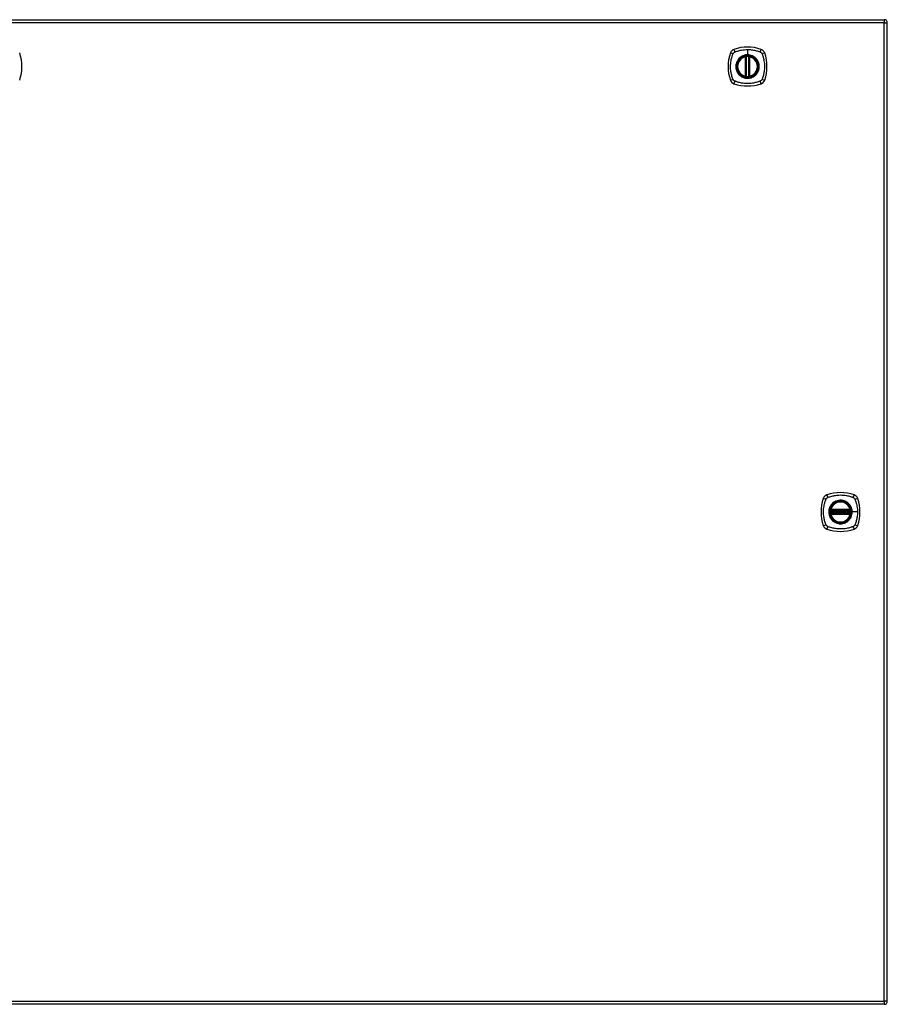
# Model space of a CAD drawing. Header units: inches. Extents: x 76 to 184, y 54 to 83.
# Tile 8 of 8: x 157 to 184, y 54 to 83. Entities that reach past the tile are written whole.
import ezdxf

# ---------------------------------------------------------------- set-up
doc = ezdxf.new("R2010")
doc.units = ezdxf.units.IN
doc.header["$MEASUREMENT"] = 0
doc.layers.add('Visible Edges(ANSI)', color=7, linetype='Continuous', lineweight=25)
doc.layers.add('Visible Tangent Edges(ANSI)', color=7, linetype='Continuous', lineweight=25)

msp = doc.modelspace()

# ---------------------------------------------------------------- linework, layer by layer
at = {"layer": 'Visible Edges(ANSI)'}
for p, q in [((130.119, 83.473), (183.724, 83.473)), ((183.823, 53.654), (183.823, 83.374)), ((179.514, 81.756), (179.514, 82.341)), ((179.533, 81.752), (179.533, 82.345)), ((179.612, 82.345), (179.612, 81.752)), ((179.632, 82.341), (179.632, 81.756)), ((182.102, 68.553), (182.696, 68.553)), ((182.106, 68.573), (182.691, 68.573)), ((182.696, 68.474), (182.102, 68.474)), ((182.691, 68.455), (182.106, 68.455)), ((183.724, 53.555), (130.119, 53.555))]:
    msp.add_line(p, q, dxfattribs=at)
for centre, radius in [((179.573, 82.049), 0.32), ((179.573, 82.049), 0.315), ((182.399, 68.514), 0.32), ((182.399, 68.514), 0.315)]:
    msp.add_circle(centre, radius, dxfattribs=at)
for centre, radius, start, end in [((183.724, 83.374), 0.099, 0, 90), ((179.573, 81.36), 1.28, 71.2278, 108.7722), ((156.232, 82.049), 1.28, 341.2278, 18.7722), ((180.262, 82.049), 1.28, 161.2278, 198.7722), ((179.218, 82.403), 0.177, 108.7722, 161.2278), ((179.573, 82.049), 0.313, 103.6344, 256.3656), ((179.573, 82.049), 0.313, 99.784, 103.6344), ((179.502, 82.341), 0.0118, 0, 103.6344), ((179.522, 82.345), 0.0118, 0, 99.784), ((179.573, 82.049), 0.313, 84.7499, 95.2501), ((179.624, 82.345), 0.0118, 80.216, 180), ((179.573, 82.049), 0.313, 76.3656, 80.216), ((179.644, 82.341), 0.0118, 76.3656, 180), ((179.573, 82.049), 0.313, 283.6344, 76.3656), ((179.928, 82.403), 0.177, 18.7722, 71.2278), ((178.884, 82.049), 1.28, 341.2278, 18.7722), ((179.502, 81.756), 0.0118, 256.3656, 0), ((179.573, 82.049), 0.313, 256.3656, 260.216), ((179.522, 81.752), 0.0118, 260.216, 0), ((179.573, 82.049), 0.313, 264.7499, 275.2501), ((179.624, 81.752), 0.0118, 180, 279.784), ((179.573, 82.049), 0.313, 279.784, 283.6344), ((179.644, 81.756), 0.0118, 180, 283.6344), ((179.218, 81.694), 0.177, 198.7722, 251.2278), ((179.573, 82.738), 1.28, 251.2278, 288.7722), ((179.928, 81.694), 0.177, 288.7722, 341.2278), ((183.088, 68.514), 1.28, 161.2278, 198.7722), ((182.044, 68.868), 0.177, 108.7722, 161.2278), ((182.399, 67.825), 1.28, 71.2278, 108.7722), ((182.399, 68.514), 0.313, 13.6344, 166.3656), ((182.754, 68.868), 0.177, 18.7722, 71.2278), ((181.71, 68.514), 1.28, 341.2278, 18.7722), ((182.399, 68.514), 0.313, 174.7499, 185.2501), ((182.399, 68.514), 0.313, 166.3656, 170.216), ((182.102, 68.565), 0.0118, 170.216, 270), ((182.106, 68.585), 0.0118, 166.3656, 270), ((182.691, 68.585), 0.0118, 270, 13.6344), ((182.696, 68.565), 0.0118, 270, 9.784), ((182.399, 68.514), 0.313, 9.784, 13.6344), ((182.399, 68.514), 0.313, 354.7499, 5.2501), ((182.102, 68.463), 0.0118, 90, 189.784), ((182.399, 68.514), 0.313, 189.784, 193.6344), ((182.106, 68.443), 0.0118, 90, 193.6344), ((182.399, 68.514), 0.313, 193.6344, 346.3656), ((182.691, 68.443), 0.0118, 346.3656, 90), ((182.696, 68.463), 0.0118, 350.216, 90), ((182.399, 68.514), 0.313, 346.3656, 350.216), ((182.044, 68.159), 0.177, 198.7722, 251.2278), ((182.399, 69.203), 1.28, 251.2278, 288.7722), ((182.754, 68.159), 0.177, 288.7722, 341.2278), ((183.724, 53.654), 0.099, 270, 0)]:
    msp.add_arc(centre, radius, start, end, dxfattribs=at)
for points, knots in [([(179.544, 82.36), (179.543, 82.36), (179.541, 82.36), (179.537, 82.36), (179.534, 82.359), (179.529, 82.359), (179.525, 82.358), (179.521, 82.357), (179.52, 82.357), (179.52, 82.357)], [0, 0, 0, 0, 0.01176793, 0.01176793, 0.03059662, 0.03059662, 0.06072253, 0.06072253, 0.09414345, 0.09414345, 0.09414345, 0.09414345]), ([(179.626, 82.357), (179.626, 82.357), (179.626, 82.357), (179.625, 82.357), (179.624, 82.357), (179.621, 82.358), (179.618, 82.358), (179.61, 82.359), (179.606, 82.36), (179.601, 82.36)], [0, 0, 0, 0, 0.01176876, 0.01176876, 0.03059878, 0.03059878, 0.0607268, 0.0607268, 0.09415008, 0.09415008, 0.09415008, 0.09415008]), ([(179.52, 81.74), (179.52, 81.74), (179.521, 81.74), (179.525, 81.739), (179.529, 81.739), (179.534, 81.738), (179.537, 81.738), (179.541, 81.737), (179.543, 81.737), (179.544, 81.737)], [0, 0, 0, 0, 0.03342093, 0.03342093, 0.06354683, 0.06354683, 0.08237552, 0.08237552, 0.09414345, 0.09414345, 0.09414345, 0.09414345]), ([(179.601, 81.737), (179.606, 81.737), (179.61, 81.738), (179.618, 81.739), (179.621, 81.739), (179.624, 81.74), (179.625, 81.74), (179.626, 81.74), (179.626, 81.74), (179.626, 81.74)], [0, 0, 0, 0, 0.03342328, 0.03342328, 0.06355131, 0.06355131, 0.08238132, 0.08238132, 0.09415008, 0.09415008, 0.09415008, 0.09415008]), ([(182.09, 68.567), (182.09, 68.567), (182.09, 68.566), (182.089, 68.561), (182.089, 68.558), (182.088, 68.552), (182.088, 68.55), (182.087, 68.546), (182.087, 68.544), (182.087, 68.542)], [0, 0, 0, 0, 0.03342093, 0.03342093, 0.06354683, 0.06354683, 0.08237552, 0.08237552, 0.09414345, 0.09414345, 0.09414345, 0.09414345]), ([(182.71, 68.542), (182.71, 68.544), (182.71, 68.546), (182.71, 68.55), (182.709, 68.552), (182.709, 68.558), (182.708, 68.561), (182.707, 68.566), (182.707, 68.567), (182.707, 68.567)], [0, 0, 0, 0, 0.01176793, 0.01176793, 0.03059662, 0.03059662, 0.06072253, 0.06072253, 0.09414345, 0.09414345, 0.09414345, 0.09414345]), ([(182.087, 68.485), (182.087, 68.481), (182.088, 68.476), (182.089, 68.469), (182.089, 68.466), (182.09, 68.462), (182.09, 68.461), (182.09, 68.461), (182.09, 68.46), (182.09, 68.46)], [0, 0, 0, 0, 0.03342328, 0.03342328, 0.06355131, 0.06355131, 0.08238132, 0.08238132, 0.09415008, 0.09415008, 0.09415008, 0.09415008]), ([(182.707, 68.46), (182.707, 68.46), (182.707, 68.461), (182.707, 68.461), (182.708, 68.462), (182.708, 68.466), (182.709, 68.469), (182.709, 68.476), (182.71, 68.481), (182.71, 68.485)], [0, 0, 0, 0, 0.01176876, 0.01176876, 0.03059878, 0.03059878, 0.0607268, 0.0607268, 0.09415008, 0.09415008, 0.09415008, 0.09415008])]:
    msp.add_open_spline(points, degree=3, knots=knots, dxfattribs=at)
at = {"layer": 'Visible Tangent Edges(ANSI)'}
for p, q in [((183.724, 83.473), (183.724, 83.374)), ((183.724, 83.374), (130.119, 83.374)), ((183.724, 83.374), (183.823, 83.374)), ((183.724, 53.654), (183.724, 83.374)), ((179.502, 82.341), (179.499, 82.353)), ((179.502, 82.341), (179.514, 82.341)), ((179.502, 82.341), (179.502, 81.756)), ((179.514, 82.341), (179.523, 82.341)), ((179.52, 82.357), (179.521, 82.351)), ((179.523, 82.345), (179.533, 82.345)), ((179.523, 81.756), (179.523, 82.341)), ((179.545, 82.349), (179.544, 82.36)), ((179.545, 81.749), (179.545, 82.349)), ((179.573, 82.565), (179.573, 82.406)), ((179.573, 82.401), (179.573, 82.406)), ((179.6, 82.349), (179.601, 82.36)), ((179.6, 82.349), (179.6, 81.749)), ((179.612, 82.345), (179.622, 82.345)), ((179.622, 82.341), (179.632, 82.341)), ((179.622, 82.341), (179.622, 81.756)), ((179.625, 82.351), (179.626, 82.357)), ((179.632, 82.341), (179.644, 82.341)), ((179.647, 82.353), (179.644, 82.341)), ((179.644, 81.756), (179.644, 82.341)), ((179.499, 81.745), (179.502, 81.756)), ((179.514, 81.756), (179.502, 81.756)), ((179.523, 81.756), (179.514, 81.756)), ((179.521, 81.746), (179.52, 81.74)), ((179.533, 81.752), (179.523, 81.752)), ((179.544, 81.737), (179.545, 81.749)), ((179.601, 81.737), (179.6, 81.749)), ((179.622, 81.752), (179.612, 81.752)), ((179.632, 81.756), (179.622, 81.756)), ((179.626, 81.74), (179.625, 81.746)), ((179.644, 81.756), (179.632, 81.756)), ((179.644, 81.756), (179.647, 81.745)), ((182.087, 68.542), (182.099, 68.541)), ((182.096, 68.566), (182.09, 68.567)), ((182.095, 68.587), (182.106, 68.585)), ((182.099, 68.541), (182.699, 68.541)), ((182.102, 68.553), (182.102, 68.563)), ((182.106, 68.573), (182.106, 68.585)), ((182.691, 68.585), (182.106, 68.585)), ((182.106, 68.563), (182.106, 68.573)), ((182.106, 68.563), (182.691, 68.563)), ((182.691, 68.585), (182.703, 68.587)), ((182.691, 68.585), (182.691, 68.573)), ((182.691, 68.573), (182.691, 68.563)), ((182.696, 68.563), (182.696, 68.553)), ((182.699, 68.541), (182.71, 68.542)), ((182.707, 68.567), (182.701, 68.566)), ((182.751, 68.514), (182.756, 68.514)), ((182.915, 68.514), (182.756, 68.514)), ((182.087, 68.485), (182.099, 68.486)), ((182.09, 68.46), (182.096, 68.462)), ((182.106, 68.443), (182.095, 68.44)), ((182.699, 68.486), (182.099, 68.486)), ((182.102, 68.464), (182.102, 68.474)), ((182.106, 68.455), (182.106, 68.464)), ((182.691, 68.464), (182.106, 68.464)), ((182.106, 68.443), (182.106, 68.455)), ((182.106, 68.443), (182.691, 68.443)), ((182.691, 68.464), (182.691, 68.455)), ((182.691, 68.455), (182.691, 68.443)), ((182.703, 68.44), (182.691, 68.443)), ((182.696, 68.474), (182.696, 68.464)), ((182.699, 68.486), (182.71, 68.485)), ((182.701, 68.462), (182.707, 68.46)), ((130.119, 53.654), (183.724, 53.654)), ((183.724, 53.654), (183.724, 53.555)), ((183.823, 53.654), (183.724, 53.654))]:
    msp.add_line(p, q, dxfattribs=at)
for centre, radius in [((179.573, 82.049), 0.346), ((179.573, 82.049), 0.342), ((179.573, 82.049), 0.325), ((179.573, 82.049), 0.324), ((182.399, 68.514), 0.346), ((182.399, 68.514), 0.342), ((182.399, 68.514), 0.325), ((182.399, 68.514), 0.324)]:
    msp.add_circle(centre, radius, dxfattribs=at)
for centre, start, end in [((179.573, 82.049), 103.6344, 256.3656), ((179.573, 82.049), 84.7499, 95.2501), ((179.573, 82.049), 283.6344, 76.3656), ((179.573, 82.049), 264.7499, 275.2501), ((182.399, 68.514), 13.6344, 166.3656), ((182.399, 68.514), 174.7499, 185.2501), ((182.399, 68.514), 354.7499, 5.2501), ((182.399, 68.514), 193.6344, 346.3656)]:
    msp.add_arc(centre, 0.301, start, end, dxfattribs=at)
for centre, major_axis, ratio, start_param, end_param in [((179.16, 82.423), (-0.112, 0.037), 0.042597, 4.975842, 6.113112), ((179.198, 82.461), (-0.037, 0.112), 0.042597, 0.170073, 1.307344), ((179.52, 82.357), (-0.00893, -0.00773), 0.431674, 0, 1.315955), ((179.525, 82.345), (-0.0116, -0.0021), 0.025638, 4.856604, 6.283185), ((179.62, 82.345), (0.0116, -0.0021), 0.025638, 0, 1.426581), ((179.626, 82.357), (0.00893, -0.00773), 0.431674, 4.96723, 6.283185), ((179.947, 82.461), (0.037, 0.112), 0.042597, 4.975842, 6.113112), ((179.985, 82.423), (0.112, 0.037), 0.042597, 0.170073, 1.307344), ((179.52, 81.741), (-0.00893, 0.00773), 0.431674, 4.96723, 6.283185), ((179.525, 81.752), (-0.0116, 0.0021), 0.025638, 0, 1.426581), ((179.62, 81.752), (0.0116, 0.0021), 0.025638, 4.856604, 6.283185), ((179.626, 81.741), (0.00893, 0.00773), 0.431674, 0, 1.315955), ((179.16, 81.674), (-0.112, -0.037), 0.042597, 0.170073, 1.307344), ((179.198, 81.636), (-0.037, -0.112), 0.042597, 4.975842, 6.113112), ((179.947, 81.636), (0.037, -0.112), 0.042597, 0.170073, 1.307344), ((179.985, 81.674), (0.112, -0.037), 0.042597, 4.975842, 6.113112), ((181.986, 68.888), (-0.112, 0.037), 0.042597, 4.975842, 6.113112), ((182.024, 68.926), (-0.037, 0.112), 0.042597, 0.170073, 1.307344), ((182.773, 68.926), (0.037, 0.112), 0.042597, 4.975842, 6.113112), ((182.811, 68.888), (0.112, 0.037), 0.042597, 0.170073, 1.307344), ((182.091, 68.567), (0.00773, 0.00893), 0.431674, 4.96723, 6.283185), ((182.102, 68.561), (0.0021, 0.0116), 0.025638, 0, 1.426581), ((182.696, 68.561), (-0.0021, 0.0116), 0.025638, 4.856604, 6.283185), ((182.707, 68.567), (-0.00773, 0.00893), 0.431674, 0, 1.315955), ((182.091, 68.461), (0.00773, -0.00893), 0.431674, 0, 1.315955), ((182.102, 68.466), (0.0021, -0.0116), 0.025638, 4.856604, 6.283185), ((182.696, 68.466), (-0.0021, -0.0116), 0.025638, 0, 1.426581), ((182.707, 68.461), (-0.00773, -0.00893), 0.431674, 4.96723, 6.283185), ((181.986, 68.139), (-0.112, -0.037), 0.042597, 0.170073, 1.307344), ((182.024, 68.101), (-0.037, -0.112), 0.042597, 4.975842, 6.113112), ((182.773, 68.101), (0.037, -0.112), 0.042597, 0.170073, 1.307344), ((182.811, 68.139), (0.112, -0.037), 0.042597, 4.975842, 6.113112)]:
    msp.add_ellipse(centre, major_axis=major_axis, ratio=ratio, start_param=start_param, end_param=end_param, dxfattribs=at)
for points, knots in [([(179.133, 81.66), (179.131, 81.664), (179.129, 81.669), (179.126, 81.673), (179.113, 81.71), (179.101, 81.747), (179.081, 81.822), (179.073, 81.861), (179.06, 81.945), (179.057, 81.992), (179.056, 82.072), (179.057, 82.105), (179.063, 82.168), (179.067, 82.198), (179.076, 82.249), (179.081, 82.271), (179.09, 82.311), (179.095, 82.33), (179.105, 82.363), (179.11, 82.377), (179.117, 82.399), (179.12, 82.406), (179.124, 82.417), (179.125, 82.42), (179.126, 82.424), (179.129, 82.429), (179.131, 82.433), (179.133, 82.437)], [-2.091632, -2.091632, -2.091632, -2.091632, -2.064284, -2.064284, -2.064284, -1.777358, -1.777358, -1.490428, -1.490428, -1.150828, -1.150828, -0.905556, -0.905556, -0.684969, -0.684969, -0.525188, -0.525188, -0.382476, -0.382476, -0.270594, -0.270594, -0.214652, -0.214652, -0.186063, -0.186063, -0.186063, -0.158711, -0.158711, -0.158711, -0.158711]), ([(179.133, 82.437), (179.133, 82.438), (179.134, 82.439), (179.137, 82.446), (179.14, 82.451), (179.147, 82.46), (179.15, 82.464), (179.154, 82.467)], [-0.07033438, -0.07033438, -0.07033438, -0.07033438, -0.06421309, -0.06421309, -0.02948796, -0.02948796, 0, 0, 0, 0]), ([(179.154, 82.467), (179.162, 82.476), (179.172, 82.483), (179.183, 82.488), (179.184, 82.488), (179.184, 82.489)], [-0.96795364, -0.96795364, -0.96795364, -0.96795364, -0.90021117, -0.90021117, -0.8975441, -0.8975441, -0.8975441, -0.8975441]), ([(179.184, 82.489), (179.188, 82.491), (179.193, 82.493), (179.197, 82.495), (179.201, 82.496), (179.205, 82.498), (179.215, 82.502), (179.223, 82.504), (179.244, 82.512), (179.259, 82.516), (179.292, 82.526), (179.311, 82.531), (179.351, 82.541), (179.372, 82.545), (179.423, 82.555), (179.453, 82.559), (179.513, 82.564), (179.543, 82.565), (179.573, 82.565)], [-2.0916334, -2.0916334, -2.0916334, -2.0916334, -2.0642813, -2.0642813, -2.0642813, -2.0356922, -2.0356922, -1.9797509, -1.9797509, -1.8678685, -1.8678685, -1.7251565, -1.7251565, -1.5653756, -1.5653756, -1.3447881, -1.3447881, -1.1256399, -1.1256399, -1.1256399, -1.1256399]), ([(179.298, 82.276), (179.263, 82.234), (179.238, 82.183), (179.217, 82.096), (179.214, 82.061), (179.22, 81.974), (179.235, 81.922), (179.271, 81.857), (179.284, 81.838), (179.298, 81.821)], [-2.261677, -2.261677, -2.261677, -2.261677, -1.798938, -1.798938, -1.507093, -1.507093, -1.067939, -1.067939, -0.878435, -0.878435, -0.878435, -0.878435]), ([(179.573, 82.401), (179.596, 82.401), (179.619, 82.399), (179.67, 82.389), (179.698, 82.379), (179.75, 82.354), (179.775, 82.339), (179.798, 82.32), (179.832, 82.292), (179.86, 82.258), (179.903, 82.179), (179.917, 82.134), (179.926, 82.055), (179.925, 82.02), (179.909, 81.927), (179.883, 81.87), (179.844, 81.824), (179.817, 81.791), (179.783, 81.763), (179.707, 81.72), (179.665, 81.706), (179.602, 81.697), (179.582, 81.696), (179.523, 81.698), (179.484, 81.706), (179.412, 81.733), (179.378, 81.753), (179.348, 81.777), (179.314, 81.805), (179.285, 81.84), (179.239, 81.924), (179.225, 81.975), (179.219, 82.061), (179.222, 82.095), (179.242, 82.181), (179.267, 82.232), (179.301, 82.274), (179.331, 82.309), (179.367, 82.339), (179.424, 82.369), (179.44, 82.376), (179.494, 82.394), (179.534, 82.401), (179.573, 82.401)], [-3.141593, -3.141593, -3.141593, -3.141593, -2.946484, -2.946484, -2.698623, -2.698623, -2.450768, -2.450768, -2.450768, -2.075295, -2.075295, -1.686192, -1.686192, -1.395223, -1.395223, -0.880236, -0.880236, -0.880236, -0.512165, -0.512165, -0.139879, -0.139879, 0.031355, 0.031355, 0.361026, 0.361026, 0.690691, 0.690691, 0.690691, 1.067939, 1.067939, 1.507093, 1.507093, 1.798938, 1.798938, 2.261677, 2.261677, 2.261677, 2.656394, 2.656394, 2.806973, 2.806973, 3.141593, 3.141593, 3.141593, 3.141593]), ([(179.573, 82.406), (179.533, 82.406), (179.493, 82.399), (179.439, 82.38), (179.422, 82.373), (179.385, 82.353), (179.364, 82.339), (179.345, 82.323)], [-3.1415927, -3.1415927, -3.1415927, -3.1415927, -2.8069728, -2.8069728, -2.6563938, -2.6563938, -2.4492433, -2.4492433, -2.4492433, -2.4492433]), ([(179.521, 82.351), (179.52, 82.352), (179.518, 82.352), (179.516, 82.353), (179.515, 82.353), (179.512, 82.354), (179.511, 82.354), (179.51, 82.354), (179.509, 82.354), (179.508, 82.354), (179.507, 82.354), (179.505, 82.354), (179.504, 82.354), (179.502, 82.353), (179.5, 82.353), (179.499, 82.353)], [0, 0, 0, 0, 0.0147084, 0.0147084, 0.031518, 0.031518, 0.04202399, 0.04202399, 0.04727699, 0.04727699, 0.05568179, 0.05568179, 0.06912947, 0.06912947, 0.08404799, 0.08404799, 0.08404799, 0.08404799]), ([(179.523, 82.345), (179.523, 82.347), (179.523, 82.348), (179.522, 82.349), (179.522, 82.35), (179.521, 82.351), (179.521, 82.351)], [-0.0331638, -0.0331638, -0.0331638, -0.0331638, -0.01452823, -0.01452823, -0.01452823, 0, 0, 0, 0]), ([(179.523, 82.341), (179.523, 82.342), (179.523, 82.342), (179.523, 82.343), (179.523, 82.344), (179.523, 82.344), (179.523, 82.345), (179.523, 82.345), (179.523, 82.345), (179.523, 82.345)], [0, 0, 0, 0, 0.00371762, 0.00371762, 0.00706872, 0.00706872, 0.00916316, 0.00916316, 0.01047218, 0.01047218, 0.01047218, 0.01047218]), ([(179.533, 82.345), (179.533, 82.345), (179.534, 82.346), (179.536, 82.346), (179.538, 82.347), (179.541, 82.348), (179.542, 82.348), (179.544, 82.348), (179.544, 82.348), (179.545, 82.349)], [-0.09414345, -0.09414345, -0.09414345, -0.09414345, -0.06072253, -0.06072253, -0.03059662, -0.03059662, -0.01176793, -0.01176793, 0, 0, 0, 0]), ([(179.573, 82.565), (179.576, 82.565), (179.58, 82.565), (179.63, 82.565), (179.676, 82.561), (179.761, 82.548), (179.799, 82.54), (179.875, 82.521), (179.912, 82.509), (179.948, 82.495), (179.953, 82.493), (179.957, 82.491), (179.961, 82.489)], [-1.1256399, -1.1256399, -1.1256399, -1.1256399, -1.0995163, -1.0995163, -0.7599169, -0.7599169, -0.4729864, -0.4729864, -0.1860606, -0.1860606, -0.1860606, -0.158713, -0.158713, -0.158713, -0.158713]), ([(179.8, 82.323), (179.778, 82.342), (179.752, 82.358), (179.699, 82.384), (179.671, 82.393), (179.619, 82.403), (179.596, 82.406), (179.573, 82.406)], [2.4507676, 2.4507676, 2.4507676, 2.4507676, 2.6986231, 2.6986231, 2.9464842, 2.9464842, 3.1415927, 3.1415927, 3.1415927, 3.1415927]), ([(179.6, 82.349), (179.603, 82.348), (179.605, 82.348), (179.608, 82.347), (179.61, 82.346), (179.611, 82.346), (179.612, 82.346), (179.612, 82.346), (179.612, 82.345), (179.612, 82.345)], [-0.09415008, -0.09415008, -0.09415008, -0.09415008, -0.0607268, -0.0607268, -0.03059878, -0.03059878, -0.01176876, -0.01176876, 0, 0, 0, 0]), ([(179.622, 82.345), (179.622, 82.345), (179.622, 82.345), (179.622, 82.345), (179.622, 82.344), (179.622, 82.344), (179.622, 82.343), (179.622, 82.342), (179.622, 82.342), (179.622, 82.341)], [0, 0, 0, 0, 0.00130902, 0.00130902, 0.00340346, 0.00340346, 0.00675456, 0.00675456, 0.01047218, 0.01047218, 0.01047218, 0.01047218]), ([(179.647, 82.353), (179.645, 82.353), (179.644, 82.353), (179.641, 82.354), (179.64, 82.354), (179.637, 82.354), (179.636, 82.354), (179.635, 82.354), (179.634, 82.354), (179.633, 82.354), (179.632, 82.354), (179.63, 82.353), (179.629, 82.353), (179.627, 82.352), (179.626, 82.352), (179.625, 82.351)], [-0.00107612, -0.00107612, -0.00107612, -0.00107612, 0.01363228, 0.01363228, 0.03044188, 0.03044188, 0.04094788, 0.04094788, 0.04620088, 0.04620088, 0.05460568, 0.05460568, 0.06805335, 0.06805335, 0.08297187, 0.08297187, 0.08297187, 0.08297187]), ([(179.847, 81.821), (179.886, 81.868), (179.913, 81.926), (179.93, 82.02), (179.931, 82.055), (179.922, 82.136), (179.908, 82.181), (179.874, 82.241), (179.862, 82.259), (179.847, 82.276)], [0.880236, 0.880236, 0.880236, 0.880236, 1.395223, 1.395223, 1.686192, 1.686192, 2.075295, 2.075295, 2.263394, 2.263394, 2.263394, 2.263394]), ([(179.961, 82.489), (179.969, 82.485), (179.976, 82.481), (179.993, 82.467), (180.002, 82.456), (180.01, 82.442), (180.012, 82.44), (180.013, 82.437)], [0, 0, 0, 0, 0.0481127, 0.0481127, 0.1250929, 0.1250929, 0.1407015, 0.1407015, 0.1407015, 0.1407015]), ([(180.013, 82.437), (180.015, 82.433), (180.017, 82.429), (180.019, 82.424), (180.02, 82.42), (180.022, 82.417), (180.026, 82.406), (180.028, 82.399), (180.036, 82.377), (180.04, 82.363), (180.05, 82.33), (180.055, 82.311), (180.065, 82.271), (180.069, 82.249), (180.079, 82.198), (180.083, 82.168), (180.088, 82.105), (180.09, 82.072), (180.089, 81.992), (180.085, 81.945), (180.072, 81.861), (180.064, 81.822), (180.045, 81.747), (180.033, 81.71), (180.019, 81.673), (180.017, 81.669), (180.015, 81.664), (180.013, 81.66)], [-2.091633, -2.091633, -2.091633, -2.091633, -2.064281, -2.064281, -2.064281, -2.035692, -2.035692, -1.979751, -1.979751, -1.867869, -1.867869, -1.725157, -1.725157, -1.565376, -1.565376, -1.344788, -1.344788, -1.099516, -1.099516, -0.759917, -0.759917, -0.472986, -0.472986, -0.186061, -0.186061, -0.186061, -0.158713, -0.158713, -0.158713, -0.158713]), ([(179.345, 81.774), (179.375, 81.749), (179.41, 81.729), (179.483, 81.701), (179.522, 81.693), (179.582, 81.691), (179.602, 81.692), (179.666, 81.701), (179.709, 81.716), (179.766, 81.748), (179.784, 81.76), (179.8, 81.774)], [-0.690691, -0.690691, -0.690691, -0.690691, -0.361026, -0.361026, -0.031355, -0.031355, 0.139879, 0.139879, 0.512165, 0.512165, 0.692534, 0.692534, 0.692534, 0.692534]), ([(179.499, 81.745), (179.5, 81.744), (179.502, 81.744), (179.504, 81.744), (179.506, 81.743), (179.508, 81.743), (179.509, 81.743), (179.511, 81.743), (179.511, 81.744), (179.512, 81.744), (179.513, 81.744), (179.515, 81.744), (179.516, 81.744), (179.518, 81.745), (179.52, 81.746), (179.521, 81.746)], [-0.00107612, -0.00107612, -0.00107612, -0.00107612, 0.01363228, 0.01363228, 0.03044188, 0.03044188, 0.04094788, 0.04094788, 0.04620088, 0.04620088, 0.05460568, 0.05460568, 0.06805335, 0.06805335, 0.08297187, 0.08297187, 0.08297187, 0.08297187]), ([(179.523, 81.752), (179.523, 81.752), (179.523, 81.752), (179.523, 81.753), (179.523, 81.753), (179.523, 81.754), (179.523, 81.754), (179.523, 81.755), (179.523, 81.756), (179.523, 81.756)], [0, 0, 0, 0, 0.00130902, 0.00130902, 0.00340346, 0.00340346, 0.00675456, 0.00675456, 0.01047218, 0.01047218, 0.01047218, 0.01047218]), ([(179.545, 81.749), (179.544, 81.749), (179.544, 81.749), (179.542, 81.749), (179.541, 81.75), (179.538, 81.751), (179.536, 81.751), (179.534, 81.752), (179.533, 81.752), (179.533, 81.752)], [-0.09414345, -0.09414345, -0.09414345, -0.09414345, -0.08237552, -0.08237552, -0.06354683, -0.06354683, -0.03342093, -0.03342093, 0, 0, 0, 0]), ([(179.612, 81.752), (179.612, 81.752), (179.612, 81.752), (179.612, 81.752), (179.611, 81.752), (179.61, 81.751), (179.608, 81.751), (179.605, 81.75), (179.603, 81.749), (179.6, 81.749)], [-0.09415008, -0.09415008, -0.09415008, -0.09415008, -0.08238132, -0.08238132, -0.06355131, -0.06355131, -0.03342328, -0.03342328, 0, 0, 0, 0]), ([(179.622, 81.756), (179.622, 81.756), (179.622, 81.755), (179.622, 81.754), (179.622, 81.754), (179.622, 81.753), (179.622, 81.753), (179.622, 81.752), (179.622, 81.752), (179.622, 81.752)], [0, 0, 0, 0, 0.00371762, 0.00371762, 0.00706872, 0.00706872, 0.00916316, 0.00916316, 0.01047218, 0.01047218, 0.01047218, 0.01047218]), ([(179.622, 81.752), (179.622, 81.751), (179.623, 81.749), (179.623, 81.748), (179.624, 81.748), (179.624, 81.747), (179.625, 81.746)], [-0.0331638, -0.0331638, -0.0331638, -0.0331638, -0.01452823, -0.01452823, -0.01452823, 0, 0, 0, 0]), ([(179.625, 81.746), (179.626, 81.746), (179.627, 81.745), (179.63, 81.744), (179.631, 81.744), (179.633, 81.744), (179.634, 81.744), (179.636, 81.743), (179.636, 81.743), (179.637, 81.743), (179.638, 81.743), (179.64, 81.743), (179.641, 81.744), (179.644, 81.744), (179.645, 81.744), (179.647, 81.745)], [0, 0, 0, 0, 0.0147084, 0.0147084, 0.031518, 0.031518, 0.04202399, 0.04202399, 0.04727699, 0.04727699, 0.05568179, 0.05568179, 0.06912947, 0.06912947, 0.08404799, 0.08404799, 0.08404799, 0.08404799]), ([(179.184, 81.609), (179.182, 81.61), (179.18, 81.611), (179.17, 81.616), (179.163, 81.621), (179.151, 81.633), (179.145, 81.639), (179.138, 81.651), (179.135, 81.655), (179.133, 81.66)], [-0.1406326, -0.1406326, -0.1406326, -0.1406326, -0.1276168, -0.1276168, -0.0774468, -0.0774468, -0.0297872, -0.0297872, 0, 0, 0, 0]), ([(179.961, 81.609), (179.957, 81.607), (179.953, 81.605), (179.948, 81.602), (179.912, 81.589), (179.875, 81.577), (179.799, 81.557), (179.761, 81.549), (179.676, 81.536), (179.63, 81.533), (179.55, 81.532), (179.516, 81.533), (179.453, 81.539), (179.423, 81.543), (179.372, 81.552), (179.351, 81.557), (179.311, 81.566), (179.292, 81.571), (179.259, 81.581), (179.244, 81.586), (179.223, 81.593), (179.215, 81.596), (179.205, 81.6), (179.201, 81.601), (179.197, 81.602), (179.193, 81.605), (179.188, 81.607), (179.184, 81.609)], [-2.091632, -2.091632, -2.091632, -2.091632, -2.064284, -2.064284, -2.064284, -1.777358, -1.777358, -1.490428, -1.490428, -1.150828, -1.150828, -0.905556, -0.905556, -0.684969, -0.684969, -0.525188, -0.525188, -0.382476, -0.382476, -0.270594, -0.270594, -0.214652, -0.214652, -0.186063, -0.186063, -0.186063, -0.158711, -0.158711, -0.158711, -0.158711]), ([(180.013, 81.66), (180.009, 81.652), (180.005, 81.645), (179.991, 81.628), (179.98, 81.619), (179.966, 81.611), (179.964, 81.61), (179.961, 81.609)], [0, 0, 0, 0, 0.0481127, 0.0481127, 0.1250929, 0.1250929, 0.1407015, 0.1407015, 0.1407015, 0.1407015]), ([(181.959, 68.125), (181.957, 68.129), (181.955, 68.134), (181.952, 68.138), (181.939, 68.175), (181.927, 68.212), (181.907, 68.287), (181.899, 68.326), (181.886, 68.41), (181.883, 68.457), (181.882, 68.537), (181.883, 68.57), (181.889, 68.633), (181.893, 68.663), (181.902, 68.714), (181.907, 68.736), (181.916, 68.776), (181.921, 68.795), (181.931, 68.828), (181.936, 68.842), (181.943, 68.864), (181.946, 68.871), (181.95, 68.882), (181.951, 68.885), (181.952, 68.889), (181.955, 68.894), (181.957, 68.898), (181.959, 68.902)], [-2.091632, -2.091632, -2.091632, -2.091632, -2.064284, -2.064284, -2.064284, -1.777358, -1.777358, -1.490428, -1.490428, -1.150828, -1.150828, -0.905556, -0.905556, -0.684969, -0.684969, -0.525188, -0.525188, -0.382476, -0.382476, -0.270594, -0.270594, -0.214652, -0.214652, -0.186063, -0.186063, -0.186063, -0.158711, -0.158711, -0.158711, -0.158711]), ([(181.959, 68.902), (181.96, 68.904), (181.961, 68.906), (181.966, 68.916), (181.971, 68.923), (181.983, 68.936), (181.989, 68.941), (182.001, 68.949), (182.005, 68.951), (182.01, 68.954)], [-0.1406326, -0.1406326, -0.1406326, -0.1406326, -0.1276168, -0.1276168, -0.0774468, -0.0774468, -0.0297872, -0.0297872, 0, 0, 0, 0]), ([(182.01, 68.954), (182.014, 68.956), (182.019, 68.958), (182.023, 68.96), (182.06, 68.974), (182.097, 68.986), (182.172, 69.005), (182.211, 69.013), (182.295, 69.026), (182.342, 69.03), (182.422, 69.031), (182.455, 69.029), (182.519, 69.024), (182.548, 69.02), (182.599, 69.01), (182.621, 69.006), (182.661, 68.996), (182.68, 68.991), (182.713, 68.981), (182.727, 68.977), (182.749, 68.969), (182.756, 68.967), (182.767, 68.963), (182.77, 68.961), (182.774, 68.96), (182.779, 68.958), (182.783, 68.956), (182.787, 68.954)], [-2.091632, -2.091632, -2.091632, -2.091632, -2.064284, -2.064284, -2.064284, -1.777358, -1.777358, -1.490428, -1.490428, -1.150828, -1.150828, -0.905556, -0.905556, -0.684969, -0.684969, -0.525188, -0.525188, -0.382476, -0.382476, -0.270594, -0.270594, -0.214652, -0.214652, -0.186063, -0.186063, -0.186063, -0.158711, -0.158711, -0.158711, -0.158711]), ([(182.751, 68.514), (182.751, 68.491), (182.749, 68.468), (182.739, 68.417), (182.729, 68.389), (182.705, 68.336), (182.689, 68.311), (182.67, 68.289), (182.642, 68.255), (182.608, 68.227), (182.529, 68.183), (182.485, 68.169), (182.405, 68.16), (182.37, 68.161), (182.278, 68.178), (182.22, 68.204), (182.174, 68.242), (182.141, 68.27), (182.113, 68.303), (182.07, 68.379), (182.056, 68.422), (182.047, 68.485), (182.046, 68.505), (182.048, 68.564), (182.056, 68.602), (182.083, 68.675), (182.103, 68.709), (182.127, 68.739), (182.156, 68.773), (182.19, 68.801), (182.274, 68.847), (182.325, 68.862), (182.411, 68.867), (182.446, 68.864), (182.531, 68.844), (182.582, 68.819), (182.624, 68.785), (182.659, 68.756), (182.689, 68.719), (182.719, 68.662), (182.726, 68.646), (182.744, 68.592), (182.751, 68.553), (182.751, 68.514)], [-3.141593, -3.141593, -3.141593, -3.141593, -2.946484, -2.946484, -2.698623, -2.698623, -2.450768, -2.450768, -2.450768, -2.075295, -2.075295, -1.686192, -1.686192, -1.395223, -1.395223, -0.880236, -0.880236, -0.880236, -0.512165, -0.512165, -0.139879, -0.139879, 0.031355, 0.031355, 0.361026, 0.361026, 0.690691, 0.690691, 0.690691, 1.067939, 1.067939, 1.507093, 1.507093, 1.798938, 1.798938, 2.261677, 2.261677, 2.261677, 2.656394, 2.656394, 2.806973, 2.806973, 3.141593, 3.141593, 3.141593, 3.141593]), ([(182.626, 68.788), (182.584, 68.823), (182.533, 68.849), (182.446, 68.869), (182.411, 68.872), (182.324, 68.867), (182.272, 68.851), (182.207, 68.815), (182.188, 68.803), (182.171, 68.788)], [-2.261677, -2.261677, -2.261677, -2.261677, -1.798938, -1.798938, -1.507093, -1.507093, -1.067939, -1.067939, -0.878435, -0.878435, -0.878435, -0.878435]), ([(182.787, 68.954), (182.788, 68.953), (182.789, 68.953), (182.796, 68.949), (182.801, 68.946), (182.81, 68.939), (182.814, 68.936), (182.818, 68.932)], [-0.07033438, -0.07033438, -0.07033438, -0.07033438, -0.06421309, -0.06421309, -0.02948796, -0.02948796, 0, 0, 0, 0]), ([(182.818, 68.932), (182.826, 68.924), (182.833, 68.914), (182.838, 68.903), (182.838, 68.903), (182.839, 68.902)], [-0.96795364, -0.96795364, -0.96795364, -0.96795364, -0.90021117, -0.90021117, -0.8975441, -0.8975441, -0.8975441, -0.8975441]), ([(182.839, 68.902), (182.841, 68.898), (182.843, 68.894), (182.845, 68.889), (182.846, 68.885), (182.848, 68.882), (182.852, 68.871), (182.854, 68.864), (182.862, 68.842), (182.866, 68.828), (182.876, 68.795), (182.881, 68.776), (182.891, 68.736), (182.895, 68.714), (182.905, 68.663), (182.909, 68.633), (182.914, 68.574), (182.915, 68.544), (182.915, 68.514)], [-2.0916334, -2.0916334, -2.0916334, -2.0916334, -2.0642813, -2.0642813, -2.0642813, -2.0356922, -2.0356922, -1.9797509, -1.9797509, -1.8678685, -1.8678685, -1.7251565, -1.7251565, -1.5653756, -1.5653756, -1.3447881, -1.3447881, -1.1256399, -1.1256399, -1.1256399, -1.1256399]), ([(182.124, 68.741), (182.099, 68.711), (182.079, 68.677), (182.051, 68.603), (182.043, 68.564), (182.041, 68.505), (182.043, 68.484), (182.052, 68.42), (182.066, 68.377), (182.098, 68.32), (182.111, 68.303), (182.124, 68.286)], [-0.690691, -0.690691, -0.690691, -0.690691, -0.361026, -0.361026, -0.031355, -0.031355, 0.139879, 0.139879, 0.512165, 0.512165, 0.692534, 0.692534, 0.692534, 0.692534]), ([(182.095, 68.587), (182.094, 68.586), (182.094, 68.585), (182.094, 68.582), (182.093, 68.58), (182.093, 68.578), (182.093, 68.577), (182.094, 68.576), (182.094, 68.575), (182.094, 68.574), (182.094, 68.573), (182.094, 68.571), (182.094, 68.57), (182.095, 68.568), (182.096, 68.567), (182.096, 68.566)], [-0.00107612, -0.00107612, -0.00107612, -0.00107612, 0.01363228, 0.01363228, 0.03044188, 0.03044188, 0.04094788, 0.04094788, 0.04620088, 0.04620088, 0.05460568, 0.05460568, 0.06805335, 0.06805335, 0.08297187, 0.08297187, 0.08297187, 0.08297187]), ([(182.099, 68.541), (182.099, 68.542), (182.099, 68.543), (182.1, 68.545), (182.1, 68.546), (182.101, 68.549), (182.101, 68.55), (182.102, 68.552), (182.102, 68.553), (182.102, 68.553)], [-0.09414345, -0.09414345, -0.09414345, -0.09414345, -0.08237552, -0.08237552, -0.06354683, -0.06354683, -0.03342093, -0.03342093, 0, 0, 0, 0]), ([(182.102, 68.563), (182.102, 68.563), (182.102, 68.563), (182.103, 68.563), (182.103, 68.563), (182.104, 68.563), (182.104, 68.563), (182.105, 68.563), (182.106, 68.563), (182.106, 68.563)], [0, 0, 0, 0, 0.00130902, 0.00130902, 0.00340346, 0.00340346, 0.00675456, 0.00675456, 0.01047218, 0.01047218, 0.01047218, 0.01047218]), ([(182.756, 68.514), (182.756, 68.553), (182.749, 68.593), (182.73, 68.648), (182.723, 68.664), (182.703, 68.702), (182.689, 68.722), (182.673, 68.741)], [-3.1415927, -3.1415927, -3.1415927, -3.1415927, -2.8069728, -2.8069728, -2.6563938, -2.6563938, -2.4492433, -2.4492433, -2.4492433, -2.4492433]), ([(182.673, 68.286), (182.692, 68.309), (182.708, 68.334), (182.734, 68.387), (182.743, 68.415), (182.753, 68.467), (182.756, 68.491), (182.756, 68.514)], [2.4507676, 2.4507676, 2.4507676, 2.4507676, 2.6986231, 2.6986231, 2.9464842, 2.9464842, 3.1415927, 3.1415927, 3.1415927, 3.1415927]), ([(182.691, 68.563), (182.692, 68.563), (182.692, 68.563), (182.693, 68.563), (182.694, 68.563), (182.695, 68.563), (182.695, 68.563), (182.695, 68.563), (182.695, 68.563), (182.696, 68.563)], [0, 0, 0, 0, 0.00371762, 0.00371762, 0.00706872, 0.00706872, 0.00916316, 0.00916316, 0.01047218, 0.01047218, 0.01047218, 0.01047218]), ([(182.696, 68.563), (182.697, 68.563), (182.698, 68.564), (182.699, 68.564), (182.7, 68.565), (182.701, 68.565), (182.701, 68.566)], [-0.0331638, -0.0331638, -0.0331638, -0.0331638, -0.01452823, -0.01452823, -0.01452823, 0, 0, 0, 0]), ([(182.696, 68.553), (182.696, 68.553), (182.696, 68.552), (182.696, 68.55), (182.697, 68.549), (182.698, 68.546), (182.698, 68.545), (182.698, 68.543), (182.699, 68.542), (182.699, 68.541)], [-0.09414345, -0.09414345, -0.09414345, -0.09414345, -0.06072253, -0.06072253, -0.03059662, -0.03059662, -0.01176793, -0.01176793, 0, 0, 0, 0]), ([(182.701, 68.566), (182.702, 68.567), (182.702, 68.568), (182.703, 68.57), (182.703, 68.572), (182.704, 68.574), (182.704, 68.575), (182.704, 68.577), (182.704, 68.577), (182.704, 68.578), (182.704, 68.579), (182.704, 68.581), (182.704, 68.582), (182.704, 68.585), (182.703, 68.586), (182.703, 68.587)], [0, 0, 0, 0, 0.0147084, 0.0147084, 0.031518, 0.031518, 0.04202399, 0.04202399, 0.04727699, 0.04727699, 0.05568179, 0.05568179, 0.06912947, 0.06912947, 0.08404799, 0.08404799, 0.08404799, 0.08404799]), ([(182.915, 68.514), (182.915, 68.51), (182.915, 68.507), (182.915, 68.457), (182.911, 68.41), (182.898, 68.326), (182.89, 68.287), (182.871, 68.212), (182.859, 68.175), (182.845, 68.138), (182.843, 68.134), (182.841, 68.129), (182.839, 68.125)], [-1.1256399, -1.1256399, -1.1256399, -1.1256399, -1.0995163, -1.0995163, -0.7599169, -0.7599169, -0.4729864, -0.4729864, -0.1860606, -0.1860606, -0.1860606, -0.158713, -0.158713, -0.158713, -0.158713]), ([(182.096, 68.462), (182.096, 68.461), (182.095, 68.459), (182.094, 68.457), (182.094, 68.455), (182.094, 68.453), (182.094, 68.452), (182.093, 68.451), (182.093, 68.45), (182.093, 68.449), (182.093, 68.448), (182.094, 68.446), (182.094, 68.445), (182.094, 68.443), (182.094, 68.441), (182.095, 68.44)], [0, 0, 0, 0, 0.0147084, 0.0147084, 0.031518, 0.031518, 0.04202399, 0.04202399, 0.04727699, 0.04727699, 0.05568179, 0.05568179, 0.06912947, 0.06912947, 0.08404799, 0.08404799, 0.08404799, 0.08404799]), ([(182.102, 68.464), (182.101, 68.464), (182.1, 68.464), (182.099, 68.463), (182.098, 68.463), (182.097, 68.462), (182.096, 68.462)], [-0.0331638, -0.0331638, -0.0331638, -0.0331638, -0.01452823, -0.01452823, -0.01452823, 0, 0, 0, 0]), ([(182.102, 68.474), (182.102, 68.474), (182.102, 68.474), (182.102, 68.475), (182.102, 68.475), (182.101, 68.477), (182.101, 68.478), (182.1, 68.482), (182.099, 68.484), (182.099, 68.486)], [-0.09415008, -0.09415008, -0.09415008, -0.09415008, -0.08238132, -0.08238132, -0.06355131, -0.06355131, -0.03342328, -0.03342328, 0, 0, 0, 0]), ([(182.106, 68.464), (182.106, 68.464), (182.105, 68.464), (182.104, 68.464), (182.104, 68.464), (182.103, 68.464), (182.103, 68.464), (182.102, 68.464), (182.102, 68.464), (182.102, 68.464)], [0, 0, 0, 0, 0.00371762, 0.00371762, 0.00706872, 0.00706872, 0.00916316, 0.00916316, 0.01047218, 0.01047218, 0.01047218, 0.01047218]), ([(182.171, 68.239), (182.218, 68.2), (182.276, 68.173), (182.37, 68.156), (182.405, 68.155), (182.486, 68.164), (182.531, 68.179), (182.591, 68.212), (182.609, 68.225), (182.626, 68.239)], [0.880236, 0.880236, 0.880236, 0.880236, 1.395223, 1.395223, 1.686192, 1.686192, 2.075295, 2.075295, 2.263394, 2.263394, 2.263394, 2.263394]), ([(182.696, 68.464), (182.695, 68.464), (182.695, 68.464), (182.695, 68.464), (182.695, 68.464), (182.694, 68.464), (182.693, 68.464), (182.692, 68.464), (182.692, 68.464), (182.691, 68.464)], [0, 0, 0, 0, 0.00130902, 0.00130902, 0.00340346, 0.00340346, 0.00675456, 0.00675456, 0.01047218, 0.01047218, 0.01047218, 0.01047218]), ([(182.699, 68.486), (182.698, 68.484), (182.698, 68.482), (182.697, 68.478), (182.696, 68.477), (182.696, 68.475), (182.696, 68.475), (182.696, 68.474), (182.696, 68.474), (182.696, 68.474)], [-0.09415008, -0.09415008, -0.09415008, -0.09415008, -0.0607268, -0.0607268, -0.03059878, -0.03059878, -0.01176876, -0.01176876, 0, 0, 0, 0]), ([(182.703, 68.44), (182.703, 68.441), (182.704, 68.443), (182.704, 68.445), (182.704, 68.447), (182.704, 68.449), (182.704, 68.45), (182.704, 68.452), (182.704, 68.452), (182.704, 68.453), (182.704, 68.454), (182.703, 68.456), (182.703, 68.457), (182.702, 68.459), (182.702, 68.461), (182.701, 68.462)], [-0.00107612, -0.00107612, -0.00107612, -0.00107612, 0.01363228, 0.01363228, 0.03044188, 0.03044188, 0.04094788, 0.04094788, 0.04620088, 0.04620088, 0.05460568, 0.05460568, 0.06805335, 0.06805335, 0.08297187, 0.08297187, 0.08297187, 0.08297187]), ([(182.01, 68.074), (182.003, 68.077), (181.995, 68.082), (181.978, 68.095), (181.969, 68.106), (181.961, 68.12), (181.96, 68.123), (181.959, 68.125)], [0, 0, 0, 0, 0.0481127, 0.0481127, 0.1250929, 0.1250929, 0.1407015, 0.1407015, 0.1407015, 0.1407015]), ([(182.787, 68.074), (182.783, 68.072), (182.779, 68.07), (182.774, 68.067), (182.77, 68.066), (182.767, 68.065), (182.756, 68.061), (182.749, 68.058), (182.727, 68.051), (182.713, 68.046), (182.68, 68.036), (182.661, 68.031), (182.621, 68.022), (182.599, 68.017), (182.548, 68.008), (182.519, 68.004), (182.455, 67.998), (182.422, 67.997), (182.342, 67.998), (182.295, 68.001), (182.211, 68.014), (182.172, 68.022), (182.097, 68.042), (182.06, 68.054), (182.023, 68.067), (182.019, 68.07), (182.014, 68.072), (182.01, 68.074)], [-2.091633, -2.091633, -2.091633, -2.091633, -2.064281, -2.064281, -2.064281, -2.035692, -2.035692, -1.979751, -1.979751, -1.867869, -1.867869, -1.725157, -1.725157, -1.565376, -1.565376, -1.344788, -1.344788, -1.099516, -1.099516, -0.759917, -0.759917, -0.472986, -0.472986, -0.186061, -0.186061, -0.186061, -0.158713, -0.158713, -0.158713, -0.158713]), ([(182.839, 68.125), (182.835, 68.117), (182.831, 68.11), (182.817, 68.093), (182.806, 68.084), (182.792, 68.076), (182.79, 68.075), (182.787, 68.074)], [0, 0, 0, 0, 0.0481127, 0.0481127, 0.1250929, 0.1250929, 0.1407015, 0.1407015, 0.1407015, 0.1407015])]:
    msp.add_open_spline(points, degree=3, knots=knots, dxfattribs=at)
for points in [[(179.345, 82.323), (179.328, 82.309), (179.312, 82.293), (179.298, 82.276)], [(179.625, 82.351), (179.624, 82.35), (179.623, 82.348), (179.622, 82.345)], [(179.847, 82.276), (179.833, 82.293), (179.817, 82.309), (179.8, 82.323)], [(179.298, 81.821), (179.312, 81.804), (179.328, 81.788), (179.345, 81.774)], [(179.521, 81.746), (179.522, 81.748), (179.523, 81.75), (179.523, 81.752)], [(179.8, 81.774), (179.817, 81.788), (179.833, 81.804), (179.847, 81.821)], [(182.096, 68.566), (182.098, 68.565), (182.1, 68.564), (182.102, 68.563)], [(182.171, 68.788), (182.154, 68.774), (182.138, 68.758), (182.124, 68.741)], [(182.673, 68.741), (182.659, 68.758), (182.643, 68.774), (182.626, 68.788)], [(182.124, 68.286), (182.138, 68.269), (182.154, 68.253), (182.171, 68.239)], [(182.626, 68.239), (182.643, 68.253), (182.659, 68.269), (182.673, 68.286)], [(182.701, 68.462), (182.7, 68.463), (182.698, 68.464), (182.696, 68.464)]]:
    msp.add_open_spline(points, degree=3, dxfattribs=at)

doc.saveas('drawing.dxf')
